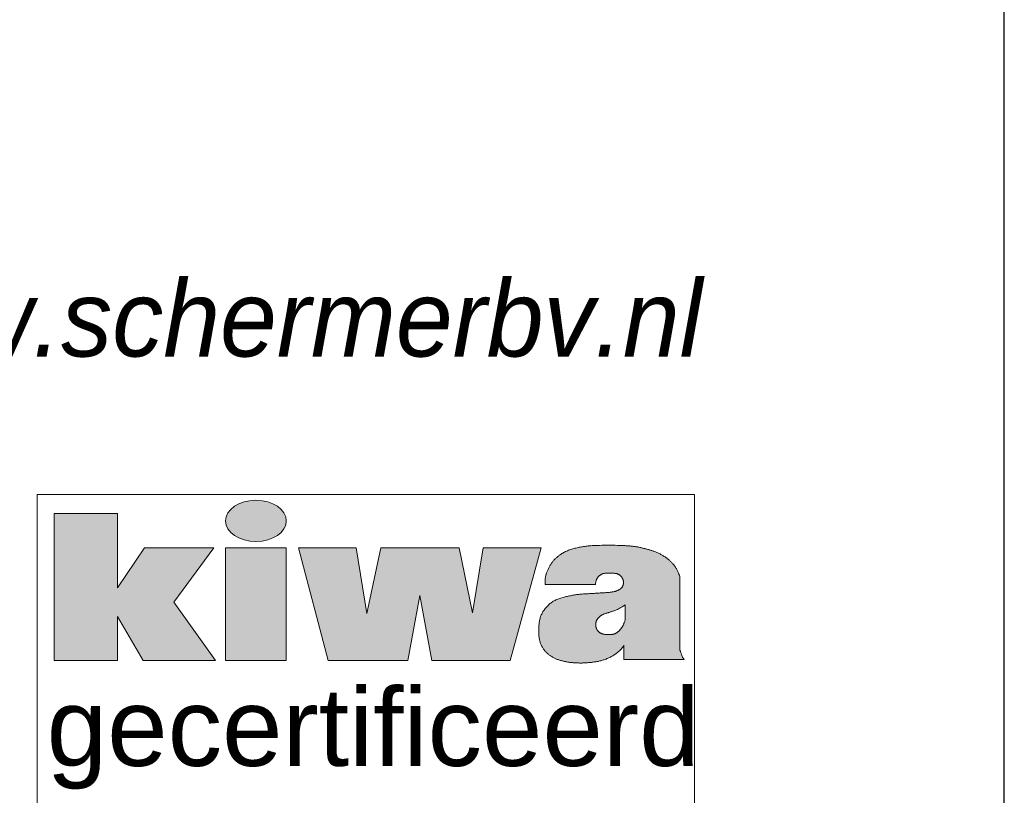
# Model space of a CAD drawing. Header units: millimetres. Extents: x -13501 to 278776, y 0 to 252300.
# Tile 127 of 132: x 263879 to 266200, y 171415 to 173244. Entities that reach past the tile are written whole.
import ezdxf
from ezdxf.enums import TextEntityAlignment as Align

# ---------------------------------------------------------------- set-up
doc = ezdxf.new("R2010")
doc.units = ezdxf.units.MM
doc.header["$LTSCALE"] = 100
doc.layers.get('0').update_dxf_attribs({"linetype": 'CONTINUOUS'})
doc.layers.add('Hulplijnen', color=7, linetype='CONTINUOUS', plot=False)
for name, color, linetype in [('SCHERMER_KADER', 7, 'CONTINUOUS'), ('SCHERMER_ONDERHOEK', 7, 'CONTINUOUS'), ('WT-tekst', 7, 'CONTINUOUS')]:
    doc.layers.add(name, color=color, linetype=linetype)
doc.styles.add('B-01', font='GOTHICI.TTF')
doc.styles.add('cg omega', font='GOTHICI.TTF', dxfattribs={"width": 1.32})
doc.styles.add('CG OMEGA BOLD', font='GOTHICBI.TTF', dxfattribs={"width": 1.32})
doc.styles.add('SANSSERIF', font='sanss___.ttf')

# ---------------------------------------------------------------- blocks, each defined once
blk = doc.blocks.new('vca')
at = {"lineweight": 5}
h = blk.add_hatch(color=256, dxfattribs=at)
h.paths.add_polyline_path([(4.165, 23.666), (2.528, 23.666), (1.889, 22.727), (1.889, 24.481), (0.398, 24.481), (0.398, 21.011), (1.889, 21.011), (1.889, 22.052), (2.498, 21.011), (4.201, 21.011), (3.217, 22.388)])
h.paths.add_polyline_path([(5.873, 23.666), (4.437, 23.666), (4.437, 21.011), (5.873, 21.011)])
edge = h.paths.add_edge_path()
edge.add_ellipse((5.156, 24.305), major_axis=(-0.717, 0), ratio=0.676668, start_angle=0, end_angle=360)
h.paths.add_polyline_path([(7.521, 23.666), (6.157, 23.666), (6.863, 21.011), (8.741, 21.011), (9.019, 22.546), (9.304, 21.011), (11.148, 21.011), (11.88, 23.666), (10.512, 23.666), (10.262, 22.135), (9.944, 23.666), (8.101, 23.666), (7.77, 22.118)])
h.paths.add_polyline_path([(15.147, 22.995), (15.139, 23.023), (15.13, 23.048), (15.122, 23.071), (15.114, 23.091), (15.106, 23.11), (15.098, 23.127), (15.091, 23.143), (15.083, 23.158), (15.075, 23.172), (15.067, 23.185), (15.059, 23.198), (15.051, 23.21), (15.042, 23.222), (15.034, 23.234), (15.025, 23.246), (15.016, 23.257), (15.006, 23.269), (14.996, 23.281), (14.986, 23.293), (14.976, 23.305), (14.965, 23.317), (14.953, 23.329), (14.941, 23.341), (14.929, 23.353), (14.916, 23.365), (14.903, 23.376), (14.89, 23.388), (14.876, 23.399), (14.862, 23.411), (14.847, 23.422), (14.832, 23.433), (14.817, 23.444), (14.801, 23.454), (14.785, 23.465), (14.768, 23.475), (14.752, 23.485), (14.735, 23.495), (14.718, 23.505), (14.7, 23.515), (14.683, 23.524), (14.665, 23.533), (14.647, 23.542), (14.629, 23.551), (14.611, 23.559), (14.593, 23.567), (14.575, 23.575), (14.557, 23.582), (14.54, 23.588), (14.523, 23.594), (14.507, 23.6), (14.49, 23.605), (14.474, 23.61), (14.458, 23.615), (14.442, 23.62), (14.425, 23.624), (14.409, 23.628), (14.392, 23.633), (14.375, 23.637), (14.358, 23.642), (14.34, 23.646), (14.322, 23.651), (14.304, 23.655), (14.286, 23.66), (14.268, 23.664), (14.25, 23.669), (14.232, 23.673), (14.213, 23.677), (14.195, 23.682), (14.176, 23.686), (14.158, 23.689), (14.139, 23.693), (14.12, 23.696), (14.102, 23.698), (14.083, 23.701), (14.064, 23.703), (14.045, 23.705), (14.026, 23.707), (14.007, 23.709), (13.987, 23.711), (13.968, 23.713), (13.948, 23.714), (13.928, 23.716), (13.905, 23.718), (13.88, 23.72), (13.851, 23.722), (13.817, 23.724), (13.779, 23.725), (13.733, 23.727), (13.681, 23.727), (13.624, 23.728), (13.563, 23.729), (13.499, 23.729), (13.435, 23.729), (13.372, 23.728), (13.312, 23.728), (13.256, 23.727), (13.206, 23.726), (13.161, 23.725), (13.121, 23.723), (13.084, 23.721), (13.051, 23.719), (13.021, 23.717), (12.992, 23.714), (12.964, 23.711), (12.937, 23.708), (12.91, 23.704), (12.883, 23.7), (12.856, 23.695), (12.83, 23.691), (12.804, 23.686), (12.778, 23.681), (12.753, 23.676), (12.727, 23.67), (12.702, 23.664), (12.676, 23.658), (12.651, 23.652), (12.626, 23.644), (12.601, 23.637), (12.576, 23.629), (12.551, 23.62), (12.527, 23.611), (12.502, 23.6), (12.478, 23.59), (12.455, 23.579), (12.432, 23.567), (12.41, 23.556), (12.389, 23.544), (12.369, 23.532), (12.35, 23.52), (12.333, 23.509), (12.316, 23.497), (12.301, 23.486), (12.287, 23.474), (12.273, 23.463), (12.26, 23.452), (12.248, 23.441), (12.235, 23.431), (12.224, 23.42), (12.212, 23.409), (12.201, 23.398), (12.19, 23.387), (12.18, 23.375), (12.169, 23.363), (12.158, 23.351), (12.148, 23.338), (12.137, 23.324), (12.127, 23.31), (12.117, 23.295), (12.107, 23.28), (12.097, 23.264), (12.087, 23.247), (12.077, 23.231), (12.068, 23.213), (12.059, 23.196), (12.051, 23.178), (12.043, 23.161), (12.035, 23.144), (12.028, 23.127), (12.021, 23.111), (12.015, 23.096), (12.01, 23.082), (12.005, 23.068), (12.001, 23.055), (11.997, 23.043), (11.994, 23.031), (11.991, 23.019), (11.988, 23.007), (11.985, 22.994), (11.983, 22.981), (11.98, 22.966), (11.978, 22.949), (11.976, 22.929), (11.974, 22.905), (11.973, 22.877), (11.972, 22.843), (11.972, 22.802), (13.16, 22.802), (13.164, 22.832), (13.167, 22.856), (13.173, 22.885), (13.181, 22.912), (13.189, 22.929), (13.2, 22.949), (13.214, 22.97), (13.23, 22.988), (13.246, 23.004), (13.263, 23.018), (13.281, 23.031), (13.3, 23.043), (13.32, 23.054), (13.339, 23.061), (13.358, 23.065), (13.382, 23.068), (13.408, 23.069), (13.428, 23.07), (13.452, 23.07), (13.477, 23.071), (13.503, 23.071), (13.529, 23.07), (13.554, 23.07), (13.579, 23.069), (13.6, 23.068), (13.629, 23.066), (13.656, 23.061), (13.681, 23.055), (13.705, 23.044), (13.726, 23.031), (13.745, 23.017), (13.762, 23.001), (13.776, 22.984), (13.787, 22.966), (13.798, 22.948), (13.807, 22.928), (13.814, 22.909), (13.818, 22.889), (13.82, 22.868), (13.821, 22.847), (13.82, 22.825), (13.816, 22.804), (13.811, 22.783), (13.802, 22.763), (13.792, 22.745), (13.779, 22.728), (13.762, 22.712), (13.74, 22.695), (13.719, 22.681), (13.7, 22.671), (13.682, 22.663), (13.662, 22.655), (13.641, 22.648), (13.618, 22.642), (13.592, 22.635), (13.563, 22.629), (13.532, 22.624), (13.497, 22.619), (13.468, 22.617), (13.448, 22.615), (13.427, 22.614), (13.405, 22.612), (13.383, 22.611), (13.361, 22.61), (13.338, 22.609), (13.316, 22.608), (13.293, 22.606), (13.271, 22.605), (13.248, 22.603), (13.225, 22.602), (13.202, 22.6), (13.178, 22.598), (13.153, 22.597), (13.128, 22.595), (13.101, 22.594), (13.074, 22.592), (13.046, 22.591), (13.018, 22.59), (12.989, 22.588), (12.96, 22.587), (12.932, 22.585), (12.903, 22.583), (12.876, 22.582), (12.848, 22.58), (12.822, 22.577), (12.795, 22.575), (12.769, 22.572), (12.744, 22.569), (12.718, 22.566), (12.693, 22.563), (12.669, 22.559), (12.644, 22.555), (12.619, 22.55), (12.595, 22.545), (12.571, 22.54), (12.546, 22.535), (12.521, 22.53), (12.497, 22.524), (12.472, 22.518), (12.446, 22.512), (12.421, 22.506), (12.396, 22.499), (12.371, 22.492), (12.347, 22.485), (12.322, 22.477), (12.298, 22.469), (12.275, 22.46), (12.252, 22.451), (12.23, 22.441), (12.208, 22.431), (12.187, 22.42), (12.166, 22.408), (12.146, 22.396), (12.127, 22.382), (12.107, 22.368), (12.089, 22.353), (12.071, 22.337), (12.053, 22.321), (12.036, 22.304), (12.02, 22.287), (12.004, 22.27), (11.989, 22.252), (11.974, 22.235), (11.961, 22.218), (11.948, 22.201), (11.935, 22.183), (11.924, 22.165), (11.913, 22.147), (11.902, 22.128), (11.893, 22.109), (11.884, 22.089), (11.876, 22.068), (11.868, 22.047), (11.861, 22.025), (11.855, 22.004), (11.85, 21.981), (11.845, 21.959), (11.84, 21.937), (11.836, 21.914), (11.833, 21.891), (11.83, 21.869), (11.828, 21.845), (11.826, 21.822), (11.824, 21.798), (11.823, 21.773), (11.823, 21.748), (11.823, 21.722), (11.823, 21.695), (11.824, 21.668), (11.825, 21.641), (11.827, 21.614), (11.829, 21.588), (11.832, 21.563), (11.836, 21.539), (11.839, 21.516), (11.844, 21.494), (11.849, 21.473), (11.854, 21.453), (11.861, 21.434), (11.867, 21.415), (11.875, 21.397), (11.882, 21.379), (11.891, 21.361), (11.9, 21.344), (11.909, 21.327), (11.919, 21.311), (11.929, 21.295), (11.939, 21.28), (11.949, 21.265), (11.959, 21.252), (11.969, 21.239), (11.979, 21.228), (11.989, 21.217), (11.999, 21.207), (12.009, 21.197), (12.02, 21.187), (12.031, 21.178), (12.042, 21.169), (12.053, 21.159), (12.065, 21.15), (12.078, 21.141), (12.091, 21.132), (12.104, 21.122), (12.118, 21.113), (12.132, 21.104), (12.147, 21.095), (12.162, 21.087), (12.177, 21.078), (12.193, 21.07), (12.21, 21.062), (12.226, 21.054), (12.243, 21.047), (12.261, 21.039), (12.278, 21.033), (12.296, 21.027), (12.314, 21.021), (12.333, 21.015), (12.351, 21.01), (12.369, 21.006), (12.387, 21.001), (12.405, 20.997), (12.423, 20.993), (12.44, 20.989), (12.457, 20.986), (12.474, 20.983), (12.49, 20.979), (12.507, 20.977), (12.524, 20.974), (12.542, 20.971), (12.56, 20.969), (12.578, 20.967), (12.597, 20.964), (12.617, 20.963), (12.636, 20.961), (12.657, 20.959), (12.677, 20.958), (12.698, 20.957), (12.718, 20.955), (12.739, 20.955), (12.76, 20.954), (12.782, 20.953), (12.803, 20.953), (12.824, 20.953), (12.845, 20.953), (12.867, 20.954), (12.888, 20.954), (12.91, 20.955), (12.932, 20.956), (12.954, 20.958), (12.975, 20.96), (12.997, 20.962), (13.02, 20.964), (13.042, 20.966), (13.064, 20.969), (13.087, 20.972), (13.109, 20.975), (13.132, 20.978), (13.155, 20.981), (13.177, 20.985), (13.2, 20.989), (13.222, 20.993), (13.244, 20.998), (13.265, 21.002), (13.287, 21.008), (13.308, 21.013), (13.329, 21.019), (13.35, 21.025), (13.37, 21.032), (13.391, 21.04), (13.412, 21.048), (13.433, 21.056), (13.453, 21.065), (13.474, 21.074), (13.495, 21.084), (13.515, 21.094), (13.534, 21.104), (13.554, 21.115), (13.572, 21.126), (13.59, 21.137), (13.607, 21.148), (13.624, 21.159), (13.64, 21.171), (13.656, 21.183), (13.671, 21.195), (13.687, 21.208), (13.702, 21.221), (13.717, 21.235), (13.733, 21.25), (13.748, 21.265), (13.764, 21.282), (13.78, 21.301), (13.797, 21.322), (13.814, 21.345), (13.831, 21.371), (13.831, 21.035), (15.251, 21.035), (15.233, 21.063), (15.217, 21.094), (15.201, 21.127), (15.187, 21.161), (15.175, 21.196), (15.164, 21.229), (15.154, 21.26), (15.147, 21.288)])
h.paths.add_polyline_path([(13.445, 22.136), (13.458, 22.139), (13.471, 22.143), (13.485, 22.148), (13.499, 22.152), (13.514, 22.157), (13.529, 22.162), (13.546, 22.167), (13.563, 22.173), (13.581, 22.179), (13.599, 22.185), (13.619, 22.193), (13.639, 22.2), (13.661, 22.209), (13.684, 22.218), (13.708, 22.229), (13.734, 22.243), (13.763, 22.259), (13.794, 22.278), (13.828, 22.301), (13.865, 22.329), (13.865, 21.975), (13.857, 21.953), (13.847, 21.926), (13.836, 21.896), (13.826, 21.873), (13.817, 21.853), (13.806, 21.831), (13.794, 21.808), (13.78, 21.787), (13.765, 21.766), (13.749, 21.746), (13.732, 21.727), (13.715, 21.709), (13.698, 21.692), (13.679, 21.677), (13.658, 21.664), (13.635, 21.651), (13.61, 21.64), (13.584, 21.631), (13.56, 21.627), (13.54, 21.625), (13.519, 21.624), (13.498, 21.623), (13.475, 21.624), (13.454, 21.624), (13.433, 21.625), (13.413, 21.626), (13.392, 21.628), (13.373, 21.63), (13.35, 21.634), (13.322, 21.641), (13.294, 21.653), (13.272, 21.665), (13.255, 21.676), (13.236, 21.692), (13.215, 21.713), (13.201, 21.734), (13.191, 21.753), (13.182, 21.773), (13.176, 21.793), (13.171, 21.815), (13.169, 21.837), (13.169, 21.859), (13.17, 21.88), (13.172, 21.901), (13.175, 21.92), (13.18, 21.942), (13.19, 21.966), (13.202, 21.986), (13.215, 22.001), (13.229, 22.016), (13.245, 22.032), (13.261, 22.048), (13.279, 22.063), (13.297, 22.076), (13.316, 22.088), (13.337, 22.099), (13.358, 22.107), (13.38, 22.115), (13.403, 22.122), (13.425, 22.129)], flags=16)
for p, q in [((15.147, 21.288), (15.147, 22.995)), ((11.972, 22.802), (13.16, 22.802)), ((13.865, 21.975), (13.865, 22.329)), ((13.831, 21.371), (13.831, 21.035)), ((13.831, 21.035), (15.251, 21.035))]:
    blk.add_line(p, q, dxfattribs=at)
for points in [[(0.398, 24.481), (1.889, 24.481), (1.889, 22.727), (2.528, 23.666), (4.165, 23.666), (3.217, 22.388), (4.201, 21.011), (2.498, 21.011), (1.889, 22.052), (1.889, 21.011), (0.398, 21.011)], [(4.437, 23.666), (5.873, 23.666), (5.873, 21.011), (4.437, 21.011)], [(6.157, 23.666), (7.521, 23.666), (7.77, 22.118), (8.101, 23.666), (9.944, 23.666), (10.262, 22.135), (10.512, 23.666), (11.88, 23.666), (11.148, 21.011), (9.304, 21.011), (9.019, 22.546), (8.741, 21.011), (6.863, 21.011)]]:
    blk.add_lwpolyline(points, close=True, dxfattribs=at)
for points in [[(15.147, 22.995), (15.139, 23.023), (15.13, 23.048), (15.122, 23.071), (15.114, 23.091), (15.106, 23.11), (15.098, 23.127), (15.091, 23.143), (15.083, 23.158), (15.075, 23.172), (15.067, 23.185), (15.059, 23.198), (15.051, 23.21), (15.042, 23.222), (15.034, 23.234), (15.025, 23.246), (15.016, 23.257), (15.006, 23.269), (14.996, 23.281), (14.986, 23.293), (14.976, 23.305), (14.965, 23.317), (14.953, 23.329), (14.941, 23.341), (14.929, 23.353), (14.916, 23.365), (14.903, 23.376), (14.89, 23.388), (14.876, 23.399), (14.862, 23.411), (14.847, 23.422), (14.832, 23.433), (14.817, 23.444), (14.801, 23.454), (14.785, 23.465), (14.768, 23.475), (14.752, 23.485), (14.735, 23.495), (14.718, 23.505), (14.7, 23.515), (14.683, 23.524), (14.665, 23.533), (14.647, 23.542), (14.629, 23.551), (14.611, 23.559), (14.593, 23.567), (14.575, 23.575), (14.557, 23.582), (14.54, 23.588), (14.523, 23.594), (14.507, 23.6), (14.49, 23.605), (14.474, 23.61), (14.458, 23.615), (14.442, 23.62), (14.425, 23.624), (14.409, 23.628), (14.392, 23.633), (14.375, 23.637), (14.358, 23.642), (14.34, 23.646), (14.322, 23.651), (14.304, 23.655), (14.286, 23.66), (14.268, 23.664), (14.25, 23.669), (14.232, 23.673), (14.213, 23.677), (14.195, 23.682), (14.176, 23.686), (14.158, 23.689), (14.139, 23.693), (14.12, 23.696), (14.102, 23.698), (14.083, 23.701), (14.064, 23.703), (14.045, 23.705), (14.026, 23.707), (14.007, 23.709), (13.987, 23.711), (13.968, 23.713), (13.948, 23.714), (13.928, 23.716), (13.905, 23.718), (13.88, 23.72), (13.851, 23.722), (13.817, 23.724), (13.779, 23.725), (13.733, 23.727), (13.681, 23.727), (13.624, 23.728), (13.563, 23.729), (13.499, 23.729), (13.435, 23.729), (13.372, 23.728), (13.312, 23.728), (13.256, 23.727), (13.206, 23.726), (13.161, 23.725), (13.121, 23.723), (13.084, 23.721), (13.051, 23.719), (13.021, 23.717), (12.992, 23.714), (12.964, 23.711), (12.937, 23.708), (12.91, 23.704), (12.883, 23.7), (12.856, 23.695), (12.83, 23.691), (12.804, 23.686), (12.778, 23.681), (12.753, 23.676), (12.727, 23.67), (12.702, 23.664), (12.676, 23.658), (12.651, 23.652), (12.626, 23.644), (12.601, 23.637), (12.576, 23.629), (12.551, 23.62), (12.527, 23.611), (12.502, 23.6), (12.478, 23.59), (12.455, 23.579), (12.432, 23.567), (12.41, 23.556), (12.389, 23.544), (12.369, 23.532), (12.35, 23.52), (12.333, 23.509), (12.316, 23.497), (12.301, 23.486), (12.287, 23.474), (12.273, 23.463), (12.26, 23.452), (12.248, 23.441), (12.235, 23.431), (12.224, 23.42), (12.212, 23.409), (12.201, 23.398), (12.19, 23.387), (12.18, 23.375), (12.169, 23.363), (12.158, 23.351), (12.148, 23.338), (12.137, 23.324), (12.127, 23.31), (12.117, 23.295), (12.107, 23.28), (12.097, 23.264), (12.087, 23.247), (12.077, 23.231), (12.068, 23.213), (12.059, 23.196), (12.051, 23.178), (12.043, 23.161), (12.035, 23.144), (12.028, 23.127), (12.021, 23.111), (12.015, 23.096), (12.01, 23.082), (12.005, 23.068), (12.001, 23.055), (11.997, 23.043), (11.994, 23.031), (11.991, 23.019), (11.988, 23.007), (11.985, 22.994), (11.983, 22.981), (11.98, 22.966), (11.978, 22.949), (11.976, 22.929), (11.974, 22.905), (11.973, 22.877), (11.972, 22.843), (11.972, 22.802)], [(13.16, 22.802), (13.164, 22.832), (13.167, 22.856), (13.171, 22.876), (13.175, 22.893), (13.179, 22.906), (13.183, 22.917), (13.187, 22.926), (13.191, 22.934), (13.196, 22.942), (13.2, 22.949), (13.205, 22.956), (13.21, 22.963), (13.214, 22.97), (13.219, 22.976), (13.225, 22.982), (13.23, 22.988), (13.235, 22.993), (13.24, 22.999), (13.246, 23.004), (13.251, 23.009), (13.257, 23.014), (13.263, 23.018), (13.269, 23.023), (13.275, 23.027), (13.281, 23.031), (13.287, 23.035), (13.294, 23.039), (13.3, 23.043), (13.307, 23.047), (13.313, 23.05), (13.319, 23.053), (13.326, 23.056), (13.332, 23.058), (13.338, 23.061), (13.345, 23.063), (13.354, 23.064), (13.364, 23.066), (13.376, 23.067), (13.39, 23.068), (13.408, 23.069), (13.428, 23.07), (13.452, 23.07), (13.477, 23.071), (13.503, 23.071), (13.529, 23.07), (13.554, 23.07), (13.579, 23.069), (13.6, 23.068), (13.62, 23.066), (13.636, 23.064), (13.65, 23.062), (13.662, 23.06), (13.672, 23.057), (13.682, 23.054), (13.69, 23.051), (13.698, 23.047), (13.705, 23.044), (13.712, 23.04), (13.719, 23.035), (13.726, 23.031), (13.732, 23.027), (13.739, 23.022), (13.744, 23.017), (13.75, 23.013), (13.755, 23.008), (13.759, 23.003), (13.764, 22.998), (13.768, 22.993), (13.772, 22.988), (13.776, 22.983), (13.78, 22.978), (13.783, 22.972), (13.787, 22.966), (13.791, 22.96), (13.794, 22.954), (13.798, 22.948), (13.801, 22.942), (13.804, 22.935), (13.807, 22.929), (13.809, 22.922), (13.812, 22.916), (13.813, 22.909), (13.815, 22.902), (13.817, 22.896), (13.818, 22.889), (13.819, 22.882), (13.819, 22.875), (13.82, 22.868), (13.82, 22.861), (13.821, 22.854), (13.821, 22.847), (13.821, 22.84), (13.82, 22.833), (13.82, 22.825), (13.819, 22.818), (13.818, 22.811), (13.816, 22.804), (13.814, 22.797), (13.813, 22.79), (13.81, 22.783), (13.808, 22.776), (13.805, 22.77), (13.802, 22.763), (13.799, 22.757), (13.795, 22.751), (13.792, 22.745), (13.788, 22.74), (13.783, 22.734), (13.779, 22.728), (13.773, 22.723), (13.768, 22.717), (13.761, 22.712), (13.755, 22.706), (13.747, 22.7), (13.74, 22.695), (13.731, 22.689), (13.723, 22.684), (13.714, 22.679), (13.705, 22.674), (13.696, 22.669), (13.686, 22.665), (13.677, 22.661), (13.667, 22.657), (13.657, 22.653), (13.646, 22.65), (13.635, 22.647), (13.624, 22.643), (13.611, 22.64), (13.599, 22.637), (13.585, 22.634), (13.571, 22.631), (13.556, 22.628), (13.54, 22.625), (13.524, 22.623), (13.506, 22.62), (13.488, 22.618), (13.468, 22.617), (13.448, 22.615), (13.427, 22.614), (13.405, 22.612), (13.383, 22.611), (13.361, 22.61), (13.338, 22.609), (13.316, 22.608), (13.293, 22.606), (13.271, 22.605), (13.248, 22.603), (13.225, 22.602), (13.202, 22.6), (13.178, 22.598), (13.153, 22.597), (13.128, 22.595), (13.101, 22.594), (13.074, 22.592), (13.046, 22.591), (13.018, 22.59), (12.989, 22.588), (12.96, 22.587), (12.932, 22.585), (12.903, 22.583), (12.876, 22.582), (12.848, 22.58), (12.822, 22.577), (12.795, 22.575), (12.769, 22.572), (12.744, 22.569), (12.718, 22.566), (12.693, 22.563), (12.669, 22.559), (12.644, 22.555), (12.619, 22.55), (12.595, 22.545), (12.571, 22.54), (12.546, 22.535), (12.521, 22.53), (12.497, 22.524), (12.472, 22.518), (12.446, 22.512), (12.421, 22.506), (12.396, 22.499), (12.371, 22.492), (12.347, 22.485), (12.322, 22.477), (12.298, 22.469), (12.275, 22.46), (12.252, 22.451), (12.23, 22.441), (12.208, 22.431), (12.187, 22.42), (12.166, 22.408), (12.146, 22.396), (12.127, 22.382), (12.107, 22.368), (12.089, 22.353), (12.071, 22.337), (12.053, 22.321), (12.036, 22.304), (12.02, 22.287), (12.004, 22.27), (11.989, 22.252), (11.974, 22.235), (11.961, 22.218), (11.948, 22.201), (11.935, 22.183), (11.924, 22.165), (11.913, 22.147), (11.902, 22.128), (11.893, 22.109), (11.884, 22.089), (11.876, 22.068), (11.868, 22.047), (11.861, 22.025), (11.855, 22.004), (11.85, 21.981), (11.845, 21.959), (11.84, 21.937), (11.836, 21.914), (11.833, 21.891), (11.83, 21.869), (11.828, 21.845), (11.826, 21.822), (11.824, 21.798), (11.823, 21.773), (11.823, 21.748), (11.823, 21.722), (11.823, 21.695), (11.824, 21.668), (11.825, 21.641), (11.827, 21.614), (11.829, 21.588), (11.832, 21.563), (11.836, 21.539), (11.839, 21.516), (11.844, 21.494), (11.849, 21.473), (11.854, 21.453), (11.861, 21.434), (11.867, 21.415), (11.875, 21.397), (11.882, 21.379), (11.891, 21.361), (11.9, 21.344), (11.909, 21.327), (11.919, 21.311), (11.929, 21.295), (11.939, 21.28), (11.949, 21.265), (11.959, 21.252), (11.969, 21.239), (11.979, 21.228), (11.989, 21.217), (11.999, 21.207), (12.009, 21.197), (12.02, 21.187), (12.031, 21.178), (12.042, 21.169), (12.053, 21.159), (12.065, 21.15), (12.078, 21.141), (12.091, 21.132), (12.104, 21.122), (12.118, 21.113), (12.132, 21.104), (12.147, 21.095), (12.162, 21.087), (12.177, 21.078), (12.193, 21.07), (12.21, 21.062), (12.226, 21.054), (12.243, 21.047), (12.261, 21.039), (12.278, 21.033), (12.296, 21.027), (12.314, 21.021), (12.333, 21.015), (12.351, 21.01), (12.369, 21.006), (12.387, 21.001), (12.405, 20.997), (12.423, 20.993), (12.44, 20.989), (12.457, 20.986), (12.474, 20.983), (12.49, 20.979), (12.507, 20.977), (12.524, 20.974), (12.542, 20.971), (12.56, 20.969), (12.578, 20.967), (12.597, 20.964), (12.617, 20.963), (12.636, 20.961), (12.657, 20.959), (12.677, 20.958), (12.698, 20.957), (12.718, 20.955), (12.739, 20.955), (12.76, 20.954), (12.782, 20.953), (12.803, 20.953), (12.824, 20.953), (12.845, 20.953), (12.867, 20.954), (12.888, 20.954), (12.91, 20.955), (12.932, 20.956), (12.954, 20.958), (12.975, 20.96), (12.997, 20.962), (13.02, 20.964), (13.042, 20.966), (13.064, 20.969), (13.087, 20.972), (13.109, 20.975), (13.132, 20.978), (13.155, 20.981), (13.177, 20.985), (13.2, 20.989), (13.222, 20.993), (13.244, 20.998), (13.265, 21.002), (13.287, 21.008), (13.308, 21.013), (13.329, 21.019), (13.35, 21.025), (13.37, 21.032), (13.391, 21.04), (13.412, 21.048), (13.433, 21.056), (13.453, 21.065), (13.474, 21.074), (13.495, 21.084), (13.515, 21.094), (13.534, 21.104), (13.554, 21.115), (13.572, 21.126), (13.59, 21.137), (13.607, 21.148), (13.624, 21.159), (13.64, 21.171), (13.656, 21.183), (13.671, 21.195), (13.687, 21.208), (13.702, 21.221), (13.717, 21.235), (13.733, 21.25), (13.748, 21.265), (13.764, 21.282), (13.78, 21.301), (13.797, 21.322), (13.814, 21.345), (13.831, 21.371)], [(13.865, 22.329), (13.828, 22.301), (13.794, 22.278), (13.763, 22.259), (13.734, 22.243), (13.708, 22.229), (13.684, 22.218), (13.661, 22.209), (13.639, 22.2), (13.619, 22.193), (13.599, 22.185), (13.581, 22.179), (13.563, 22.173), (13.546, 22.167), (13.529, 22.162), (13.514, 22.157), (13.499, 22.152), (13.485, 22.148), (13.471, 22.143), (13.458, 22.139), (13.445, 22.136), (13.433, 22.132), (13.421, 22.128), (13.41, 22.125), (13.398, 22.121), (13.387, 22.117), (13.375, 22.114), (13.364, 22.11), (13.353, 22.105), (13.343, 22.101), (13.332, 22.096), (13.322, 22.091), (13.312, 22.085), (13.302, 22.079), (13.292, 22.073), (13.283, 22.066), (13.274, 22.058), (13.265, 22.051), (13.257, 22.043), (13.248, 22.036), (13.24, 22.028), (13.233, 22.02), (13.225, 22.013), (13.218, 22.005), (13.212, 21.997), (13.206, 21.99), (13.2, 21.982), (13.195, 21.974), (13.19, 21.966), (13.186, 21.958), (13.183, 21.95), (13.18, 21.942), (13.178, 21.933), (13.176, 21.924), (13.174, 21.915), (13.172, 21.905), (13.171, 21.896), (13.17, 21.886), (13.169, 21.875), (13.169, 21.864), (13.169, 21.854), (13.169, 21.843), (13.17, 21.832), (13.171, 21.821), (13.172, 21.81), (13.175, 21.799), (13.177, 21.788), (13.181, 21.778), (13.184, 21.768), (13.189, 21.758), (13.193, 21.748), (13.198, 21.739), (13.204, 21.73), (13.209, 21.722), (13.216, 21.714), (13.222, 21.706), (13.229, 21.699), (13.236, 21.692), (13.244, 21.686), (13.251, 21.679), (13.26, 21.674), (13.268, 21.668), (13.277, 21.663), (13.285, 21.658), (13.294, 21.653), (13.304, 21.649), (13.313, 21.645), (13.322, 21.642), (13.332, 21.639), (13.341, 21.636), (13.35, 21.634), (13.36, 21.632), (13.369, 21.63), (13.379, 21.629), (13.388, 21.628), (13.398, 21.627), (13.408, 21.626), (13.418, 21.626), (13.428, 21.625), (13.438, 21.625), (13.449, 21.624), (13.46, 21.624), (13.47, 21.624), (13.481, 21.624), (13.492, 21.623), (13.502, 21.624), (13.513, 21.624), (13.523, 21.624), (13.534, 21.625), (13.544, 21.625), (13.555, 21.627), (13.564, 21.628), (13.574, 21.63), (13.584, 21.632), (13.593, 21.635), (13.602, 21.637), (13.611, 21.641), (13.619, 21.644), (13.627, 21.648), (13.635, 21.652), (13.643, 21.656), (13.65, 21.66), (13.658, 21.664), (13.665, 21.668), (13.672, 21.673), (13.678, 21.678), (13.685, 21.682), (13.691, 21.687), (13.698, 21.693), (13.704, 21.698), (13.71, 21.703), (13.716, 21.709), (13.721, 21.715), (13.727, 21.721), (13.733, 21.727), (13.738, 21.733), (13.744, 21.74), (13.749, 21.746), (13.754, 21.753), (13.76, 21.76), (13.765, 21.766), (13.77, 21.773), (13.775, 21.78), (13.78, 21.787), (13.784, 21.794), (13.789, 21.801), (13.793, 21.808), (13.798, 21.816), (13.802, 21.823), (13.806, 21.831), (13.811, 21.84), (13.815, 21.848), (13.819, 21.858), (13.824, 21.867), (13.828, 21.878), (13.833, 21.89), (13.839, 21.903), (13.844, 21.918), (13.851, 21.934), (13.857, 21.953), (13.865, 21.975)], [(15.251, 21.035), (15.233, 21.063), (15.217, 21.094), (15.201, 21.127), (15.187, 21.161), (15.175, 21.196), (15.164, 21.229), (15.154, 21.26), (15.147, 21.288)]]:
    blk.add_lwpolyline(points, dxfattribs=at)
blk.add_ellipse((5.156, 24.305), major_axis=(-0.717, 0), ratio=0.676668, dxfattribs=at)
at = {"layer": 'Hulplijnen', "lineweight": 5}
blk.add_lwpolyline([(0, 24.928), (15.497, 24.928), (15.497, 0), (0, 0)], close=True, dxfattribs=at)
at = {"lineweight": 5, "insert": (0.223, 20.363), "char_height": 1.836, "width": 15.02413, "attachment_point": 1, "style": 'SANSSERIF'}
blk.add_mtext('gecertificeerd', dxfattribs=at)
blk = doc.blocks.new('1350x840')
at = {"layer": 'SCHERMER_KADER', "color": 8, "linetype": 'Continuous'}
blk.add_line((0, 0), (0, 821), dxfattribs=at)
at = {"layer": 'WT-tekst'}
blk.add_blockref('vca', (-22.8, 4.32), dxfattribs=at)
at = {"layer": 'SCHERMER_ONDERHOEK', "color": 162, "style": 'cg omega'}
blk.add_text('www.schermerbv.nl', height=1.8, dxfattribs=at).set_placement((-28.118, 32.5))
at = {"layer": 'SCHERMER_ONDERHOEK', "style": 'B-01'}
for tag, p in [('WIJZA', (-161.007, 168.4)), ('WIJZG', (-75.507, 168.4)), ('OMSCHRIJVINGA', (-161.007, 162)), ('OMSCHRIJVINGG', (-75.507, 162)), ('WIJZB', (-161.007, 155.6)), ('WIJZH', (-75.507, 155.6)), ('OMSCHRIJVINGB', (-161.007, 149.2)), ('OMSCHRIJVINGH', (-75.507, 149.2)), ('WIJZC', (-161.007, 142.8)), ('WIJZI', (-75.507, 142.8)), ('OMSCHRIJVINGC', (-161.007, 136.4)), ('OMSCHRIJVINGI', (-75.507, 136.4)), ('WIJZD', (-161.007, 130)), ('WIJZJ', (-75.507, 130)), ('OMSCHRIJVINGD', (-161.007, 123.6)), ('OMSCHRIJVINGJ', (-75.507, 123.6)), ('WIJZE', (-161.007, 117.2)), ('WIJZK', (-75.507, 117.2)), ('OMSCHRIJVINGE', (-161.007, 110.8)), ('OMSCHRIJVINGK', (-75.507, 110.8)), ('WIJZF', (-161.007, 104.4)), ('WIJZL', (-75.507, 104.4)), ('OMSCHRIJVINGF', (-161.007, 98)), ('OMSCHRIJVINGL', (-75.507, 98))]:
    blk.add_attdef(tag, text='', height=1.8, dxfattribs=at).set_placement(p, align=Align.MIDDLE_LEFT)
at = {"layer": 'SCHERMER_ONDERHOEK', "style": 'cg omega', "oblique": 15, "width": 1.32}
blk.add_attdef('STATUS', (-179.5, 76.8), '', height=3.5, dxfattribs=at)
at = {"layer": 'SCHERMER_ONDERHOEK', "width": 1.32}
for tag, height, style, p in [('BENAMING', 2.34, 'CG OMEGA BOLD', (-161.258, 58)), ('BENAMING2', 2.34, 'CG OMEGA BOLD', (-161.258, 51.6)), ('BETREFT', 2.34, 'CG OMEGA BOLD', (-161.258, 45.2)), ('SCHAAL', 1.8, 'cg omega', (-161.258, 38.8)), ('DATUM', 1.8, 'cg omega', (-161.258, 26)), ('NR', 1.8, 'cg omega', (-125.231, 19.6)), ('A?', 1.8, 'cg omega', (-72.693, 19.6)), ('TEKNR.', 2.34, 'CG OMEGA BOLD', (-72.693, 13.2)), ('DD', 1.8, 'cg omega', (-125.231, 13.2))]:
    blk.add_attdef(tag, text='', height=height, dxfattribs=dict(at, style=style)).set_placement(p, align=Align.MIDDLE_LEFT)

msp = doc.modelspace()

# ---------------------------------------------------------------- block references
at = {"xscale": 100, "yscale": 100, "zscale": 100}
msp.add_blockref('1350x840', (266200, 169200), dxfattribs=at)

doc.saveas('drawing.dxf')
